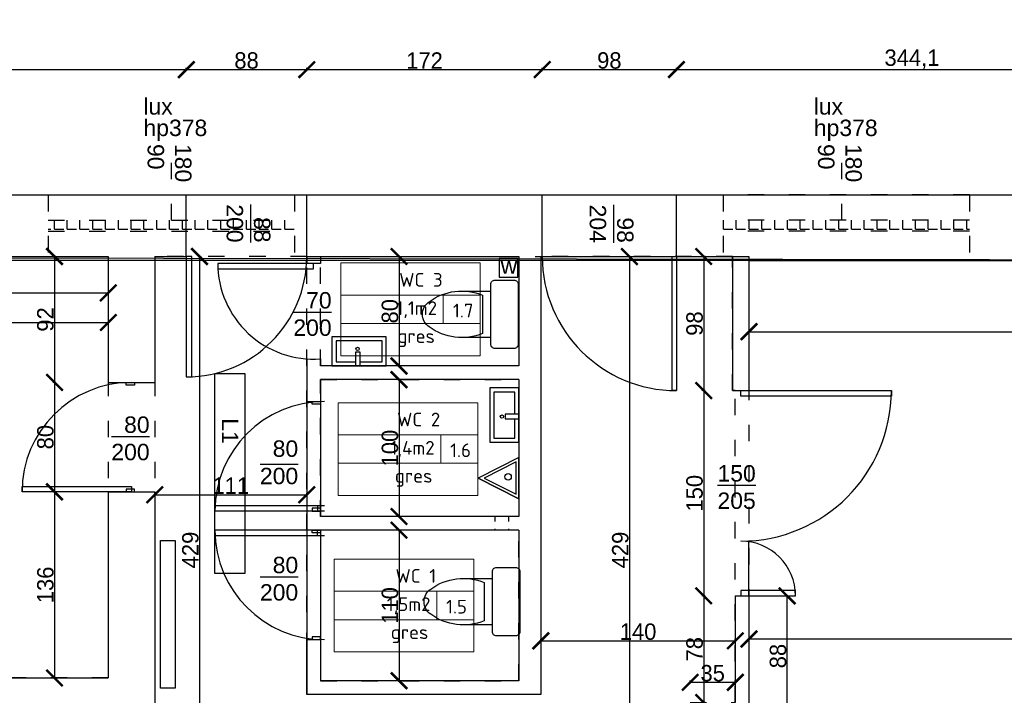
# Model space of a CAD drawing. Header units: inches. Extents: x 2722 to 20832, y 590 to 2922.
# Tile 5 of 25: x 3700 to 4420, y 1357 to 1851. Entities that reach past the tile are written whole.
import ezdxf

# ---------------------------------------------------------------- set-up
doc = ezdxf.new("R2010")
doc.units = ezdxf.units.IN
doc.header["$MEASUREMENT"] = 0
doc.linetypes.add('ACAD_ISO03W100', pattern=[30, 12, -18])
doc.layers.add('Oznaczenia pomieszczeń', color=250, linetype='Continuous', lineweight=9)
doc.styles.add('ISOCPEUR_1', font='isocpeur.ttf', dxfattribs={"height": 10})
doc.dimstyles.new('ISO-25', dxfattribs={"dimtxt": 12, "dimasz": 12, "dimexe": 1.25, "dimexo": 0.625, "dimtad": 1, "dimtoh": 1, "dimdec": 1, "dimtxsty": 'Standard', "dimblk": 'ARCHTICK', "dimcen": 2.5, "dimadec": 0, "dimazin": 0, "dimtfac": 1, "dimtdec": 1, "dimtmove": 0, "dimatfit": 3, "dimldrblk": 'ARCHTICK', "dimfxl": 1, "dimfxlon": 1, "dimarcsym": 0})

# ---------------------------------------------------------------- blocks, each defined once
blk = doc.blocks.new('Closettool')
blk.add_line((-200, 169.7), (-200, -169.7))
at = {"color": 7}
blk.add_line((-260.4, -139.7), (-260.4, 139.7), dxfattribs=at)
blk.add_lwpolyline([(-430.4, -169.7), (-200, -169.7), (-200, -220, 0.414214), (-170, -250), (-30, -250, 0.414214), (0, -220), (0, 220, 0.414214), (-30, 250), (-170, 250, 0.414214), (-200, 220), (-200, 169.7), (-430.4, 169.7)], format="xyb")
for centre, radius, start, end in [((-412.8, -227.4), 397.5, 67.45048, 126.63814), ((-589.6, 0), 109.8, 123.45086, 236.54914), ((-412.8, 227.4), 397.5, 233.36186, 292.54952)]:
    blk.add_arc(centre, radius, start, end, dxfattribs=at)
blk = doc.blocks.new('_ArchTick')
at = {"color": 0, "linetype": 'ByBlock', "const_width": 0.15}
blk.add_lwpolyline([(-0.5, -0.5), (0.5, 0.5)], dxfattribs=at)
blk = doc.blocks.new('*D40')
at = {"color": 0, "lineweight": -2, "transparency": 16777216}
for p, q in [((3287.15, 979.87), (3287.15, 977.62)), ((3287.15, 978.87), (3799.15, 978.87)), ((3799.15, 979.87), (3799.15, 977.62))]:
    blk.add_line(p, q, dxfattribs=at)
at = {"layer": 'Defpoints', "color": 0, "transparency": 16777216}
for p in [(3287.15, 1677.87), (3799.15, 1057.87), (3799.15, 978.87)]:
    blk.add_point(p, dxfattribs=at)
at = {"color": 0, "lineweight": -2, "transparency": 16777216, "xscale": 12, "yscale": 12, "zscale": 12, "rotation": 180}
blk.add_blockref('_ArchTick', (3287.15, 978.87), dxfattribs=at)
at = {"color": 0, "lineweight": -2, "transparency": 16777216, "xscale": 12, "yscale": 12, "zscale": 12}
blk.add_blockref('_ArchTick', (3799.15, 978.87), dxfattribs=at)
at = {"color": 0, "transparency": 16777216, "insert": (3543.15, 985.5), "char_height": 12, "attachment_point": 5}
blk.add_mtext('512', dxfattribs=at)
blk = doc.blocks.new('*D52')
at = {"color": 0, "lineweight": -2, "transparency": 16777216}
for p, q in [((3051.19, 951.31), (3051.19, 949.06)), ((3051.19, 950.31), (4897.15, 950.31)), ((4897.15, 951.31), (4897.15, 949.06))]:
    blk.add_line(p, q, dxfattribs=at)
at = {"layer": 'Defpoints', "color": 0, "transparency": 16777216}
for p in [(3051.19, 1677.87), (4897.15, 1278.24), (4897.15, 950.31)]:
    blk.add_point(p, dxfattribs=at)
at = {"color": 0, "lineweight": -2, "transparency": 16777216, "xscale": 12, "yscale": 12, "zscale": 12, "rotation": 180}
blk.add_blockref('_ArchTick', (3051.19, 950.31), dxfattribs=at)
at = {"color": 0, "lineweight": -2, "transparency": 16777216, "xscale": 12, "yscale": 12, "zscale": 12}
blk.add_blockref('_ArchTick', (4897.15, 950.31), dxfattribs=at)
at = {"color": 0, "transparency": 16777216, "insert": (3974.17, 956.94), "char_height": 12, "attachment_point": 5}
blk.add_mtext('1846', dxfattribs=at)
blk = doc.blocks.new('*D70')
at = {"color": 0, "lineweight": -2, "transparency": 16777216}
for p, q in [((3098.23, 1813.44), (3098.23, 1815.69)), ((3098.23, 1814.44), (3822.15, 1814.44)), ((3822.15, 1813.44), (3822.15, 1815.69))]:
    blk.add_line(p, q, dxfattribs=at)
at = {"layer": 'Defpoints', "color": 0, "transparency": 16777216}
for p in [(3822.15, 1814.44), (3098.23, 1722.87), (3822.15, 1722.87)]:
    blk.add_point(p, dxfattribs=at)
at = {"color": 0, "lineweight": -2, "transparency": 16777216, "xscale": 12, "yscale": 12, "zscale": 12, "rotation": 180}
blk.add_blockref('_ArchTick', (3098.23, 1814.44), dxfattribs=at)
at = {"color": 0, "lineweight": -2, "transparency": 16777216, "xscale": 12, "yscale": 12, "zscale": 12}
blk.add_blockref('_ArchTick', (3822.15, 1814.44), dxfattribs=at)
at = {"color": 0, "transparency": 16777216, "insert": (3460.19, 1822.07), "char_height": 12, "attachment_point": 5}
blk.add_mtext('723,9', dxfattribs=at)
blk = doc.blocks.new('*D71')
at = {"color": 0, "lineweight": -2, "transparency": 16777216}
for p, q in [((3822.15, 1813.44), (3822.15, 1815.69)), ((3822.15, 1814.44), (3910.15, 1814.44)), ((3910.15, 1813.44), (3910.15, 1815.69))]:
    blk.add_line(p, q, dxfattribs=at)
at = {"layer": 'Defpoints', "color": 0, "transparency": 16777216}
for p in [(3910.15, 1814.44), (3822.15, 1722.87), (3910.15, 1722.87)]:
    blk.add_point(p, dxfattribs=at)
at = {"color": 0, "lineweight": -2, "transparency": 16777216, "xscale": 12, "yscale": 12, "zscale": 12, "rotation": 180}
blk.add_blockref('_ArchTick', (3822.15, 1814.44), dxfattribs=at)
at = {"color": 0, "lineweight": -2, "transparency": 16777216, "xscale": 12, "yscale": 12, "zscale": 12}
blk.add_blockref('_ArchTick', (3910.15, 1814.44), dxfattribs=at)
at = {"color": 0, "transparency": 16777216, "insert": (3866.15, 1821.07), "char_height": 12, "attachment_point": 5}
blk.add_mtext('88', dxfattribs=at)
blk = doc.blocks.new('*D72')
at = {"color": 0, "lineweight": -2, "transparency": 16777216}
for p, q in [((3910.15, 1813.44), (3910.15, 1815.69)), ((3910.15, 1814.44), (4082.15, 1814.44)), ((4082.15, 1813.44), (4082.15, 1815.69))]:
    blk.add_line(p, q, dxfattribs=at)
at = {"layer": 'Defpoints', "color": 0, "transparency": 16777216}
for p in [(4082.15, 1814.44), (3910.15, 1722.87), (4082.15, 1722.87)]:
    blk.add_point(p, dxfattribs=at)
at = {"color": 0, "lineweight": -2, "transparency": 16777216, "xscale": 12, "yscale": 12, "zscale": 12, "rotation": 180}
blk.add_blockref('_ArchTick', (3910.15, 1814.44), dxfattribs=at)
at = {"color": 0, "lineweight": -2, "transparency": 16777216, "xscale": 12, "yscale": 12, "zscale": 12}
blk.add_blockref('_ArchTick', (4082.15, 1814.44), dxfattribs=at)
at = {"color": 0, "transparency": 16777216, "insert": (3996.15, 1821.07), "char_height": 12, "attachment_point": 5}
blk.add_mtext('172', dxfattribs=at)
blk = doc.blocks.new('*D73')
at = {"color": 0, "lineweight": -2, "transparency": 16777216}
for p, q in [((4082.15, 1813.44), (4082.15, 1815.69)), ((4082.15, 1814.44), (4180.15, 1814.44)), ((4180.15, 1813.44), (4180.15, 1815.69))]:
    blk.add_line(p, q, dxfattribs=at)
at = {"layer": 'Defpoints', "color": 0, "transparency": 16777216}
for p in [(4180.15, 1814.44), (4082.15, 1722.87), (4180.15, 1722.87)]:
    blk.add_point(p, dxfattribs=at)
at = {"color": 0, "lineweight": -2, "transparency": 16777216, "xscale": 12, "yscale": 12, "zscale": 12, "rotation": 180}
blk.add_blockref('_ArchTick', (4082.15, 1814.44), dxfattribs=at)
at = {"color": 0, "lineweight": -2, "transparency": 16777216, "xscale": 12, "yscale": 12, "zscale": 12}
blk.add_blockref('_ArchTick', (4180.15, 1814.44), dxfattribs=at)
at = {"color": 0, "transparency": 16777216, "insert": (4131.15, 1821.07), "char_height": 12, "attachment_point": 5}
blk.add_mtext('98', dxfattribs=at)
blk = doc.blocks.new('*D74')
at = {"color": 0, "lineweight": -2, "transparency": 16777216}
for p, q in [((4180.15, 1813.44), (4180.15, 1815.69)), ((4180.15, 1814.44), (4524.23, 1814.44)), ((4524.23, 1813.44), (4524.23, 1815.69))]:
    blk.add_line(p, q, dxfattribs=at)
at = {"layer": 'Defpoints', "color": 0, "transparency": 16777216}
for p in [(4524.23, 1814.44), (4180.15, 1722.87), (4524.23, 1722.87)]:
    blk.add_point(p, dxfattribs=at)
at = {"color": 0, "lineweight": -2, "transparency": 16777216, "xscale": 12, "yscale": 12, "zscale": 12, "rotation": 180}
blk.add_blockref('_ArchTick', (4180.15, 1814.44), dxfattribs=at)
at = {"color": 0, "lineweight": -2, "transparency": 16777216, "xscale": 12, "yscale": 12, "zscale": 12}
blk.add_blockref('_ArchTick', (4524.23, 1814.44), dxfattribs=at)
at = {"color": 0, "transparency": 16777216, "insert": (4352.19, 1822.07), "char_height": 12, "attachment_point": 5}
blk.add_mtext('344,1', dxfattribs=at)
blk = doc.blocks.new('*D84')
at = {"color": 0, "lineweight": -2, "transparency": 16777216}
for p, q in [((3456.28, 1369.87), (3454.03, 1369.87)), ((3455.28, 1369.87), (3455.28, 1349.87)), ((3456.28, 1349.87), (3454.03, 1349.87))]:
    blk.add_line(p, q, dxfattribs=at)
at = {"layer": 'Defpoints', "color": 0, "transparency": 16777216}
for p in [(3472.36, 1369.87), (3455.28, 1349.87), (3765.15, 1349.87)]:
    blk.add_point(p, dxfattribs=at)
at = {"color": 0, "lineweight": -2, "transparency": 16777216, "xscale": 12, "yscale": 12, "zscale": 12}
for p, rotation in [((3455.28, 1369.87), 90), ((3455.28, 1349.87), 270)]:
    blk.add_blockref('_ArchTick', p, dxfattribs=dict(at, rotation=rotation))
at = {"color": 0, "transparency": 16777216, "insert": (3448.65, 1359.87), "char_height": 12, "attachment_point": 5, "rotation": 90}
blk.add_mtext('20', dxfattribs=at)
blk = doc.blocks.new('*D87')
at = {"color": 0, "lineweight": -2, "transparency": 16777216}
for p, q in [((3447.15, 1652.25), (3447.15, 1650)), ((3447.15, 1651.25), (3765.15, 1651.25)), ((3765.15, 1652.25), (3765.15, 1650))]:
    blk.add_line(p, q, dxfattribs=at)
at = {"layer": 'Defpoints', "color": 0, "transparency": 16777216}
for p in [(3447.15, 1677.87), (3765.15, 1677.87), (3765.15, 1651.25)]:
    blk.add_point(p, dxfattribs=at)
at = {"color": 0, "lineweight": -2, "transparency": 16777216, "xscale": 12, "yscale": 12, "zscale": 12, "rotation": 180}
blk.add_blockref('_ArchTick', (3447.15, 1651.25), dxfattribs=at)
at = {"color": 0, "lineweight": -2, "transparency": 16777216, "xscale": 12, "yscale": 12, "zscale": 12}
blk.add_blockref('_ArchTick', (3765.15, 1651.25), dxfattribs=at)
at = {"color": 0, "transparency": 16777216, "insert": (3606.15, 1657.87), "char_height": 12, "attachment_point": 5}
blk.add_mtext('318', dxfattribs=at)
blk = doc.blocks.new('*D88')
at = {"color": 0, "lineweight": -2, "transparency": 16777216}
for p, q in [((3350.15, 1630.65), (3350.15, 1628.4)), ((3350.15, 1629.65), (3765.15, 1629.65)), ((3765.15, 1630.65), (3765.15, 1628.4))]:
    blk.add_line(p, q, dxfattribs=at)
at = {"layer": 'Defpoints', "color": 0, "transparency": 16777216}
for p in [(3350.15, 1677.87), (3765.15, 1677.87), (3765.15, 1629.65)]:
    blk.add_point(p, dxfattribs=at)
at = {"color": 0, "lineweight": -2, "transparency": 16777216, "xscale": 12, "yscale": 12, "zscale": 12, "rotation": 180}
blk.add_blockref('_ArchTick', (3350.15, 1629.65), dxfattribs=at)
at = {"color": 0, "lineweight": -2, "transparency": 16777216, "xscale": 12, "yscale": 12, "zscale": 12}
blk.add_blockref('_ArchTick', (3765.15, 1629.65), dxfattribs=at)
at = {"color": 0, "transparency": 16777216, "insert": (3557.65, 1636.28), "char_height": 12, "attachment_point": 5}
blk.add_mtext('415', dxfattribs=at)
blk = doc.blocks.new('*D89')
at = {"color": 0, "lineweight": -2, "transparency": 16777216}
for p, q in [((3726.9, 1677.87), (3724.65, 1677.87)), ((3725.9, 1677.87), (3725.9, 1585.87)), ((3726.9, 1585.87), (3724.65, 1585.87))]:
    blk.add_line(p, q, dxfattribs=at)
at = {"layer": 'Defpoints', "color": 0, "transparency": 16777216}
for p in [(3765.15, 1677.87), (3725.9, 1585.87), (3765.15, 1585.87)]:
    blk.add_point(p, dxfattribs=at)
at = {"color": 0, "lineweight": -2, "transparency": 16777216, "xscale": 12, "yscale": 12, "zscale": 12}
for p, rotation in [((3725.9, 1677.87), 90), ((3725.9, 1585.87), 270)]:
    blk.add_blockref('_ArchTick', p, dxfattribs=dict(at, rotation=rotation))
at = {"color": 0, "transparency": 16777216, "insert": (3719.27, 1631.87), "char_height": 12, "attachment_point": 5, "rotation": 90}
blk.add_mtext('92', dxfattribs=at)
blk = doc.blocks.new('*D90')
at = {"color": 0, "lineweight": -2, "transparency": 16777216}
for p, q in [((3726.9, 1585.87), (3724.65, 1585.87)), ((3725.9, 1585.87), (3725.9, 1505.87)), ((3726.9, 1505.87), (3724.65, 1505.87))]:
    blk.add_line(p, q, dxfattribs=at)
at = {"layer": 'Defpoints', "color": 0, "transparency": 16777216}
for p in [(3765.15, 1585.87), (3725.9, 1505.87), (3765.15, 1505.87)]:
    blk.add_point(p, dxfattribs=at)
at = {"color": 0, "lineweight": -2, "transparency": 16777216, "xscale": 12, "yscale": 12, "zscale": 12}
for p, rotation in [((3725.9, 1585.87), 90), ((3725.9, 1505.87), 270)]:
    blk.add_blockref('_ArchTick', p, dxfattribs=dict(at, rotation=rotation))
at = {"color": 0, "transparency": 16777216, "insert": (3719.27, 1545.87), "char_height": 12, "attachment_point": 5, "rotation": 90}
blk.add_mtext('80', dxfattribs=at)
blk = doc.blocks.new('*D91')
at = {"color": 0, "lineweight": -2, "transparency": 16777216}
for p, q in [((3726.9, 1505.87), (3724.65, 1505.87)), ((3725.9, 1505.87), (3725.9, 1369.87)), ((3726.9, 1369.87), (3724.65, 1369.87))]:
    blk.add_line(p, q, dxfattribs=at)
at = {"layer": 'Defpoints', "color": 0, "transparency": 16777216}
for p in [(3765.15, 1505.87), (3725.9, 1369.87), (3765.15, 1369.87)]:
    blk.add_point(p, dxfattribs=at)
at = {"color": 0, "lineweight": -2, "transparency": 16777216, "xscale": 12, "yscale": 12, "zscale": 12}
for p, rotation in [((3725.9, 1505.87), 90), ((3725.9, 1369.87), 270)]:
    blk.add_blockref('_ArchTick', p, dxfattribs=dict(at, rotation=rotation))
at = {"color": 0, "transparency": 16777216, "insert": (3719.27, 1437.87), "char_height": 12, "attachment_point": 5, "rotation": 90}
blk.add_mtext('136', dxfattribs=at)
blk = doc.blocks.new('*D96')
at = {"color": 0, "lineweight": -2, "transparency": 16777216}
for p, q in [((3799.15, 1502.77), (3799.15, 1505.02)), ((3799.15, 1503.77), (3910.15, 1503.77)), ((3910.15, 1502.77), (3910.15, 1505.02))]:
    blk.add_line(p, q, dxfattribs=at)
at = {"layer": 'Defpoints', "color": 0, "transparency": 16777216}
for p in [(3910.15, 1503.77), (3799.15, 1480.43), (3910.15, 1480.46)]:
    blk.add_point(p, dxfattribs=at)
at = {"color": 0, "lineweight": -2, "transparency": 16777216, "xscale": 12, "yscale": 12, "zscale": 12, "rotation": 180}
blk.add_blockref('_ArchTick', (3799.15, 1503.77), dxfattribs=at)
at = {"color": 0, "lineweight": -2, "transparency": 16777216, "xscale": 12, "yscale": 12, "zscale": 12}
blk.add_blockref('_ArchTick', (3910.15, 1503.77), dxfattribs=at)
at = {"color": 0, "transparency": 16777216, "insert": (3854.65, 1510.39), "char_height": 12, "attachment_point": 5}
blk.add_mtext('111', dxfattribs=at)
blk = doc.blocks.new('*D97')
at = {"color": 0, "lineweight": -2, "transparency": 16777216}
for p, q in [((3830.81, 1677.87), (3833.06, 1677.87)), ((3831.81, 1677.87), (3831.81, 1248.87)), ((3830.81, 1248.87), (3833.06, 1248.87))]:
    blk.add_line(p, q, dxfattribs=at)
at = {"layer": 'Defpoints', "color": 0, "transparency": 16777216}
for p in [(3810.65, 1677.87), (3826.7, 1248.87), (3831.81, 1248.87)]:
    blk.add_point(p, dxfattribs=at)
at = {"color": 0, "lineweight": -2, "transparency": 16777216, "xscale": 12, "yscale": 12, "zscale": 12}
for p, rotation in [((3831.81, 1677.87), 90), ((3831.81, 1248.87), 270)]:
    blk.add_blockref('_ArchTick', p, dxfattribs=dict(at, rotation=rotation))
at = {"color": 0, "transparency": 16777216, "insert": (3825.19, 1463.37), "char_height": 12, "attachment_point": 5, "rotation": 90}
blk.add_mtext('429', dxfattribs=at)
blk = doc.blocks.new('*D99')
at = {"color": 0, "lineweight": -2, "transparency": 16777216}
for p, q in [((3910.15, 1321.59), (3910.15, 1319.34)), ((3910.15, 1320.59), (4081.15, 1320.59)), ((4081.15, 1321.59), (4081.15, 1319.34))]:
    blk.add_line(p, q, dxfattribs=at)
at = {"layer": 'Defpoints', "color": 0, "transparency": 16777216}
for p in [(3910.15, 1357.87), (4081.15, 1357.87), (4081.15, 1320.59)]:
    blk.add_point(p, dxfattribs=at)
at = {"color": 0, "lineweight": -2, "transparency": 16777216, "xscale": 12, "yscale": 12, "zscale": 12, "rotation": 180}
blk.add_blockref('_ArchTick', (3910.15, 1320.59), dxfattribs=at)
at = {"color": 0, "lineweight": -2, "transparency": 16777216, "xscale": 12, "yscale": 12, "zscale": 12}
blk.add_blockref('_ArchTick', (4081.15, 1320.59), dxfattribs=at)
at = {"color": 0, "transparency": 16777216, "insert": (3995.65, 1327.21), "char_height": 12, "attachment_point": 5}
blk.add_mtext('171', dxfattribs=at)
blk = doc.blocks.new('*D100')
at = {"color": 0, "lineweight": -2, "transparency": 16777216}
for p, q in [((3976.55, 1677.87), (3978.8, 1677.87)), ((3977.55, 1677.87), (3977.55, 1597.87)), ((3976.55, 1597.87), (3978.8, 1597.87))]:
    blk.add_line(p, q, dxfattribs=at)
at = {"layer": 'Defpoints', "color": 0, "transparency": 16777216}
for p in [(3969.32, 1677.87), (3968.18, 1597.87), (3977.55, 1597.87)]:
    blk.add_point(p, dxfattribs=at)
at = {"color": 0, "lineweight": -2, "transparency": 16777216, "xscale": 12, "yscale": 12, "zscale": 12}
for p, rotation in [((3977.55, 1677.87), 90), ((3977.55, 1597.87), 270)]:
    blk.add_blockref('_ArchTick', p, dxfattribs=dict(at, rotation=rotation))
at = {"color": 0, "transparency": 16777216, "insert": (3970.93, 1637.87), "char_height": 12, "attachment_point": 5, "rotation": 90}
blk.add_mtext('80', dxfattribs=at)
blk = doc.blocks.new('*D101')
at = {"color": 0, "lineweight": -2, "transparency": 16777216}
for p, q in [((3977.55, 1587.87), (3978.8, 1587.87)), ((3977.55, 1587.87), (3977.55, 1487.87)), ((3977.55, 1487.87), (3978.8, 1487.87))]:
    blk.add_line(p, q, dxfattribs=at)
at = {"layer": 'Defpoints', "color": 0, "transparency": 16777216}
for p in [(3977.55, 1587.87), (3977.55, 1487.87), (3977.55, 1487.87)]:
    blk.add_point(p, dxfattribs=at)
at = {"color": 0, "lineweight": -2, "transparency": 16777216, "xscale": 12, "yscale": 12, "zscale": 12}
for p, rotation in [((3977.55, 1587.87), 90), ((3977.55, 1487.87), 270)]:
    blk.add_blockref('_ArchTick', p, dxfattribs=dict(at, rotation=rotation))
at = {"color": 0, "transparency": 16777216, "insert": (3970.93, 1537.87), "char_height": 12, "attachment_point": 5, "rotation": 90}
blk.add_mtext('100', dxfattribs=at)
blk = doc.blocks.new('*D102')
at = {"color": 0, "lineweight": -2, "transparency": 16777216}
for p, q in [((3977.55, 1477.87), (3978.8, 1477.87)), ((3977.55, 1477.87), (3977.55, 1367.87)), ((3977.55, 1367.87), (3978.8, 1367.87))]:
    blk.add_line(p, q, dxfattribs=at)
at = {"layer": 'Defpoints', "color": 0, "transparency": 16777216}
for p in [(3977.55, 1477.87), (3977.55, 1367.87), (3977.55, 1367.87)]:
    blk.add_point(p, dxfattribs=at)
at = {"color": 0, "lineweight": -2, "transparency": 16777216, "xscale": 12, "yscale": 12, "zscale": 12}
for p, rotation in [((3977.55, 1477.87), 90), ((3977.55, 1367.87), 270)]:
    blk.add_blockref('_ArchTick', p, dxfattribs=dict(at, rotation=rotation))
at = {"color": 0, "transparency": 16777216, "insert": (3970.93, 1422.87), "char_height": 12, "attachment_point": 5, "rotation": 90}
blk.add_mtext('110', dxfattribs=at)
blk = doc.blocks.new('*D103')
at = {"color": 0, "lineweight": -2, "transparency": 16777216}
for p, q in [((4081.15, 1397.02), (4081.15, 1398.27)), ((4081.15, 1397.02), (4223.15, 1397.02)), ((4223.15, 1397.02), (4223.15, 1398.27))]:
    blk.add_line(p, q, dxfattribs=at)
at = {"layer": 'Defpoints', "color": 0, "transparency": 16777216}
for p in [(4081.15, 1397.02), (4223.15, 1397.02), (4223.15, 1397.02)]:
    blk.add_point(p, dxfattribs=at)
at = {"color": 0, "lineweight": -2, "transparency": 16777216, "xscale": 12, "yscale": 12, "zscale": 12, "rotation": 180}
blk.add_blockref('_ArchTick', (4081.15, 1397.02), dxfattribs=at)
at = {"color": 0, "lineweight": -2, "transparency": 16777216, "xscale": 12, "yscale": 12, "zscale": 12}
blk.add_blockref('_ArchTick', (4223.15, 1397.02), dxfattribs=at)
at = {"color": 0, "transparency": 16777216, "insert": (4152.15, 1403.64), "char_height": 12, "attachment_point": 5}
blk.add_mtext('140', dxfattribs=at)
blk = doc.blocks.new('*D104')
at = {"color": 0, "lineweight": -2, "transparency": 16777216}
for p, q in [((4201.07, 1677.87), (4198.82, 1677.87)), ((4200.07, 1677.87), (4200.07, 1579.87)), ((4201.07, 1579.87), (4198.82, 1579.87))]:
    blk.add_line(p, q, dxfattribs=at)
at = {"layer": 'Defpoints', "color": 0, "transparency": 16777216}
for p in [(4223.15, 1677.87), (4200.07, 1579.87), (4225.52, 1579.87)]:
    blk.add_point(p, dxfattribs=at)
at = {"color": 0, "lineweight": -2, "transparency": 16777216, "xscale": 12, "yscale": 12, "zscale": 12}
for p, rotation in [((4200.07, 1677.87), 90), ((4200.07, 1579.87), 270)]:
    blk.add_blockref('_ArchTick', p, dxfattribs=dict(at, rotation=rotation))
at = {"color": 0, "transparency": 16777216, "insert": (4193.44, 1628.87), "char_height": 12, "attachment_point": 5, "rotation": 90}
blk.add_mtext('98', dxfattribs=at)
blk = doc.blocks.new('*D105')
at = {"color": 0, "lineweight": -2, "transparency": 16777216}
for p, q in [((4201.07, 1579.87), (4198.82, 1579.87)), ((4200.07, 1579.87), (4200.07, 1429.87)), ((4201.07, 1429.87), (4198.82, 1429.87))]:
    blk.add_line(p, q, dxfattribs=at)
at = {"layer": 'Defpoints', "color": 0, "transparency": 16777216}
for p in [(4225.52, 1579.87), (4200.07, 1429.87), (4223.15, 1429.87)]:
    blk.add_point(p, dxfattribs=at)
at = {"color": 0, "lineweight": -2, "transparency": 16777216, "xscale": 12, "yscale": 12, "zscale": 12}
for p, rotation in [((4200.07, 1579.87), 90), ((4200.07, 1429.87), 270)]:
    blk.add_blockref('_ArchTick', p, dxfattribs=dict(at, rotation=rotation))
at = {"color": 0, "transparency": 16777216, "insert": (4193.44, 1504.87), "char_height": 12, "attachment_point": 5, "rotation": 90}
blk.add_mtext('150', dxfattribs=at)
blk = doc.blocks.new('*D106')
at = {"color": 0, "lineweight": -2, "transparency": 16777216}
for p, q in [((4201.07, 1429.87), (4198.82, 1429.87)), ((4200.07, 1429.87), (4200.07, 1351.87)), ((4201.07, 1351.87), (4198.82, 1351.87))]:
    blk.add_line(p, q, dxfattribs=at)
at = {"layer": 'Defpoints', "color": 0, "transparency": 16777216}
for p in [(4223.15, 1429.87), (4200.07, 1351.87), (4223.15, 1351.87)]:
    blk.add_point(p, dxfattribs=at)
at = {"color": 0, "lineweight": -2, "transparency": 16777216, "xscale": 12, "yscale": 12, "zscale": 12}
for p, rotation in [((4200.07, 1429.87), 90), ((4200.07, 1351.87), 270)]:
    blk.add_blockref('_ArchTick', p, dxfattribs=dict(at, rotation=rotation))
at = {"color": 0, "transparency": 16777216, "insert": (4193.44, 1390.87), "char_height": 12, "attachment_point": 5, "rotation": 90}
blk.add_mtext('78', dxfattribs=at)
blk = doc.blocks.new('*D107')
at = {"color": 0, "lineweight": -2, "transparency": 16777216}
for p, q in [((4190.15, 1365.67), (4190.15, 1367.92)), ((4223.15, 1366.67), (4190.15, 1366.67)), ((4223.15, 1365.67), (4223.15, 1367.92))]:
    blk.add_line(p, q, dxfattribs=at)
at = {"layer": 'Defpoints', "color": 0, "transparency": 16777216}
for p in [(4190.15, 1366.67), (4190.15, 1351.87), (4223.15, 1351.87)]:
    blk.add_point(p, dxfattribs=at)
at = {"color": 0, "lineweight": -2, "transparency": 16777216, "xscale": 12, "yscale": 12, "zscale": 12, "rotation": 180}
blk.add_blockref('_ArchTick', (4190.15, 1366.67), dxfattribs=at)
at = {"color": 0, "lineweight": -2, "transparency": 16777216, "xscale": 12, "yscale": 12, "zscale": 12}
blk.add_blockref('_ArchTick', (4223.15, 1366.67), dxfattribs=at)
at = {"color": 0, "transparency": 16777216, "insert": (4206.65, 1373.29), "char_height": 12, "attachment_point": 5}
blk.add_mtext('35', dxfattribs=at)
blk = doc.blocks.new('*D108')
at = {"color": 0, "lineweight": -2, "transparency": 16777216}
for p, q in [((4233.15, 1399.36), (4233.15, 1397.11)), ((4233.15, 1398.36), (4861.15, 1398.36)), ((4861.15, 1399.36), (4861.15, 1397.11))]:
    blk.add_line(p, q, dxfattribs=at)
at = {"layer": 'Defpoints', "color": 0, "transparency": 16777216}
for p in [(4861.15, 1636.38), (4233.15, 1628.87), (4861.15, 1398.36)]:
    blk.add_point(p, dxfattribs=at)
at = {"color": 0, "lineweight": -2, "transparency": 16777216, "xscale": 12, "yscale": 12, "zscale": 12, "rotation": 180}
blk.add_blockref('_ArchTick', (4233.15, 1398.36), dxfattribs=at)
at = {"color": 0, "lineweight": -2, "transparency": 16777216, "xscale": 12, "yscale": 12, "zscale": 12}
blk.add_blockref('_ArchTick', (4861.15, 1398.36), dxfattribs=at)
at = {"color": 0, "transparency": 16777216, "insert": (4547.15, 1404.99), "char_height": 12, "attachment_point": 5}
blk.add_mtext('628', dxfattribs=at)
blk = doc.blocks.new('*D110')
at = {"color": 0, "lineweight": -2, "transparency": 16777216}
for p, q in [((4260.01, 1429.87), (4262.26, 1429.87)), ((4261.01, 1341.87), (4261.01, 1429.87)), ((4260.01, 1341.87), (4262.26, 1341.87))]:
    blk.add_line(p, q, dxfattribs=at)
at = {"layer": 'Defpoints', "color": 0, "transparency": 16777216}
for p in [(4233.15, 1429.87), (4261.01, 1429.87), (4233.15, 1341.87)]:
    blk.add_point(p, dxfattribs=at)
at = {"color": 0, "lineweight": -2, "transparency": 16777216, "xscale": 12, "yscale": 12, "zscale": 12}
for p, rotation in [((4261.01, 1429.87), 90), ((4261.01, 1341.87), 270)]:
    blk.add_blockref('_ArchTick', p, dxfattribs=dict(at, rotation=rotation))
at = {"color": 0, "transparency": 16777216, "insert": (4254.38, 1385.87), "char_height": 12, "attachment_point": 5, "rotation": 90}
blk.add_mtext('88', dxfattribs=at)
blk = doc.blocks.new('*D111')
at = {"color": 0, "lineweight": -2, "transparency": 16777216}
for p, q in [((4233.15, 1623.92), (4233.15, 1621.67)), ((4233.15, 1622.92), (4861.15, 1622.92)), ((4861.15, 1623.92), (4861.15, 1621.67))]:
    blk.add_line(p, q, dxfattribs=at)
at = {"layer": 'Defpoints', "color": 0, "transparency": 16777216}
for p in [(4233.15, 1628.87), (4861.15, 1628.87), (4861.15, 1622.92)]:
    blk.add_point(p, dxfattribs=at)
at = {"color": 0, "lineweight": -2, "transparency": 16777216, "xscale": 12, "yscale": 12, "zscale": 12, "rotation": 180}
blk.add_blockref('_ArchTick', (4233.15, 1622.92), dxfattribs=at)
at = {"color": 0, "lineweight": -2, "transparency": 16777216, "xscale": 12, "yscale": 12, "zscale": 12}
blk.add_blockref('_ArchTick', (4861.15, 1622.92), dxfattribs=at)
at = {"color": 0, "transparency": 16777216, "insert": (4547.15, 1629.55), "char_height": 12, "attachment_point": 5}
blk.add_mtext('628', dxfattribs=at)
blk = doc.blocks.new('*D158')
at = {"color": 0, "lineweight": -2, "transparency": 16777216}
for p, q in [((4144.81, 1677.87), (4147.06, 1677.87)), ((4145.81, 1677.87), (4145.81, 1248.87)), ((4144.81, 1248.87), (4147.06, 1248.87))]:
    blk.add_line(p, q, dxfattribs=at)
at = {"layer": 'Defpoints', "color": 0, "transparency": 16777216}
for p in [(4117.24, 1677.87), (4117.24, 1248.87), (4145.81, 1248.87)]:
    blk.add_point(p, dxfattribs=at)
at = {"color": 0, "lineweight": -2, "transparency": 16777216, "xscale": 12, "yscale": 12, "zscale": 12}
for p, rotation in [((4145.81, 1677.87), 90), ((4145.81, 1248.87), 270)]:
    blk.add_blockref('_ArchTick', p, dxfattribs=dict(at, rotation=rotation))
at = {"color": 0, "transparency": 16777216, "insert": (4139.19, 1463.37), "char_height": 12, "attachment_point": 5, "rotation": 90}
blk.add_mtext('429', dxfattribs=at)

msp = doc.modelspace()

# ---------------------------------------------------------------- hatches: boundary and pattern name
at = {"linetype": 'ACAD_ISO03W100'}
h = msp.add_hatch(dxfattribs=at)
h.set_pattern_fill('ANGLE', color=256, scale=34)
h.set_pattern_definition([(0, (284.971, 136.406), (0, 9.35), [6.8, -2.55]), (90, (284.971, 136.406), (-9.35, 6e-16), [6.8, -2.55])])
h.paths.add_polyline_path([(3901.23, 1696.37), (3901.23, 1704.37), (3721.23, 1704.37), (3721.23, 1696.37)])
h = msp.add_hatch(dxfattribs=at)
h.set_pattern_fill('ANGLE', color=256, scale=34)
h.set_pattern_definition([(0, (-208.029, 136.406), (0, 9.35), [6.8, -2.55]), (90, (-208.029, 136.406), (-9.35, 6e-16), [6.8, -2.55])])
h.paths.add_polyline_path([(4214.23, 1696.37), (4214.23, 1704.37), (4394.23, 1704.37), (4394.23, 1696.37)])

# ---------------------------------------------------------------- linework, layer by layer
for p, q in [((3811.23, 1704.37), (3811.23, 1760.1)), ((4300.89, 1704.37), (4300.89, 1760.1)), ((3721.23, 1722.87), (3721.23, 1677.87)), ((3721.23, 1722.87), (3901.23, 1722.87)), ((3721.23, 1722.87), (3721.23, 1677.87)), ((3901.23, 1722.87), (3901.23, 1677.87)), ((4394.23, 1722.87), (4214.23, 1722.87)), ((4214.23, 1722.87), (4214.23, 1677.87)), ((4394.23, 1722.87), (4394.23, 1677.87)), ((3721.23, 1704.37), (3901.23, 1704.37)), ((4394.23, 1704.37), (4214.23, 1704.37)), ((3721.23, 1696.37), (3901.23, 1696.37)), ((4394.23, 1696.37), (4214.23, 1696.37))]:
    msp.add_line(p, q, dxfattribs=at)
for p, q in [((3408.23, 1722.87), (4214.23, 1722.87)), ((3822.15, 1677.87), (3822.15, 1722.87)), ((3910.15, 1677.87), (3910.15, 1722.87)), ((4082.15, 1677.87), (4082.15, 1722.87)), ((4180.15, 1677.87), (4180.15, 1722.87)), ((3868.94, 1715.94), (3868.94, 1688.08)), ((4134.11, 1715.68), (4134.11, 1687.82)), ((3765.15, 1677.87), (3765.15, 1585.87)), ((3765.15, 1677.87), (3765.15, 1585.87)), ((3799.15, 1677.87), (3799.15, 1585.87)), ((3799.15, 1677.87), (3822.15, 1677.87)), ((3822.15, 1677.87), (3822.15, 1589.87)), ((3826.15, 1677.87), (3822.15, 1677.87)), ((3826.15, 1589.87), (3826.15, 1677.87)), ((3910.15, 1677.87), (3910.15, 1672.87)), ((3920.15, 1677.87), (3920.15, 1672.87)), ((3920.15, 1677.87), (3920.15, 1672.87)), ((4065.15, 1677.87), (4065.15, 1597.87)), ((4065.15, 1677.87), (4065.15, 1597.87)), ((4081.15, 1677.87), (4081.15, 1357.87)), ((4081.15, 1677.87), (4082.15, 1677.87)), ((4177.15, 1579.87), (4177.15, 1677.87)), ((4180.15, 1677.87), (4180.15, 1579.87)), ((4221.15, 1677.87), (4221.15, 1579.87)), ((4233.15, 1677.87), (4233.15, 1579.87)), ((4233.15, 1677.87), (4233.15, 1675.87)), ((3915.15, 1672.87), (3845.15, 1672.87)), ((3845.15, 1672.87), (3845.15, 1668.87)), ((3845.15, 1668.87), (3915.15, 1668.87)), ((3920.15, 1672.87), (3910.15, 1672.87)), ((3915.15, 1668.87), (3915.15, 1672.87)), ((4233.15, 1674.87), (4863.15, 1674.87)), ((3900.44, 1637.21), (3928.31, 1637.21)), ((3910.15, 1603.05), (3910.15, 1357.87)), ((3920.15, 1603.05), (3920.15, 1597.87)), ((4065.15, 1597.87), (3920.15, 1597.87)), ((3822.15, 1589.87), (3826.15, 1589.87)), ((3765.15, 1585.87), (3799.15, 1585.87)), ((4065.15, 1587.87), (3920.15, 1587.87)), ((3920.15, 1587.87), (3920.15, 1487.87)), ((4065.15, 1587.87), (4065.15, 1487.87)), ((4180.15, 1579.87), (4177.15, 1579.87)), ((4221.15, 1579.87), (4233.15, 1579.87)), ((4227.15, 1579.87), (4337.15, 1579.87)), ((4227.15, 1575.87), (4227.15, 1579.87)), ((4337.15, 1575.87), (4227.15, 1575.87)), ((4337.15, 1579.87), (4337.15, 1575.87)), ((3910.15, 1571.87), (3920.15, 1571.87)), ((3767.5, 1546.31), (3795.36, 1546.31)), ((3876.03, 1526), (3903.89, 1526)), ((4065.15, 1531.04), (4035.33, 1515.97)), ((4065.15, 1500.9), (4035.33, 1515.97)), ((4210.24, 1510.72), (4238.1, 1510.72)), ((3702.15, 1505.87), (3702.15, 1509.87)), ((3702.15, 1509.87), (3782.15, 1509.87)), ((3782.15, 1505.87), (3702.15, 1505.87)), ((3765.15, 1505.87), (3799.15, 1505.87)), ((3765.15, 1505.87), (3765.15, 1369.87)), ((3782.15, 1509.87), (3782.15, 1505.87)), ((3799.15, 1505.87), (3799.15, 1328.87)), ((3843.09, 1491.87), (3843.09, 1495.87)), ((3843.09, 1495.87), (3923.09, 1495.87)), ((3923.09, 1491.87), (3843.09, 1491.87)), ((3920.15, 1491.87), (3910.15, 1491.87)), ((3918.09, 1495.87), (3918.09, 1491.87)), ((3920.15, 1487.87), (3920.15, 1491.87)), ((4065.15, 1487.87), (3920.15, 1487.87)), ((3923.09, 1477.87), (3843.09, 1477.87)), ((3843.09, 1477.87), (3843.09, 1473.87)), ((3918.09, 1473.87), (3918.09, 1477.87)), ((4065.15, 1477.87), (3920.15, 1477.87)), ((3920.15, 1477.87), (3920.15, 1367.87)), ((4065.15, 1477.87), (4065.15, 1367.87)), ((3843.09, 1473.87), (3923.09, 1473.87)), ((4233.15, 1429.87), (4233.15, 1469.87)), ((3876.03, 1443.75), (3903.89, 1443.75)), ((4267.15, 1433.87), (4227.15, 1433.87)), ((4227.15, 1433.87), (4227.15, 1429.87)), ((4267.15, 1429.87), (4267.15, 1433.87)), ((4223.15, 1429.87), (4233.15, 1429.87)), ((4223.15, 1429.87), (4223.15, 1351.87)), ((4227.15, 1429.87), (4267.15, 1429.87)), ((4233.15, 1429.87), (4233.15, 1341.87)), ((3910.15, 1357.87), (3910.15, 1402.87)), ((3910.15, 1397.87), (3920.15, 1397.87)), ((3350.15, 1369.87), (3765.15, 1369.87)), ((4065.15, 1367.87), (3920.15, 1367.87)), ((4081.15, 1357.87), (3910.15, 1357.87))]:
    msp.add_line(p, q)
at = {"lineweight": 0}
for p, q in [((4036.89, 1649.59), (3934.96, 1649.59)), ((4009.81, 1649.59), (4009.81, 1628.84)), ((4036.89, 1628.84), (3934.96, 1628.84)), ((4035.11, 1547.5), (3933.17, 1547.5)), ((4008.02, 1547.5), (4008.02, 1526.75)), ((4035.11, 1526.75), (3933.17, 1526.75)), ((4032.14, 1433.21), (3930.2, 1433.21)), ((4005.05, 1433.21), (4005.05, 1412.46)), ((4032.14, 1412.46), (3930.2, 1412.46))]:
    msp.add_line(p, q, dxfattribs=at)
at = {"linetype": 'ACAD_ISO03W100', "ltscale": 0.3}
for p, q in [((4047.39, 1487.87), (4047.39, 1477.87)), ((4057.39, 1487.87), (4057.39, 1477.87))]:
    msp.add_line(p, q, dxfattribs=at)
for points in [[(3051.28, 2463.04), (3051.15, 1677.87), (4861.15, 1674.87), (4907.15, 1674.87), (4907.15, 2229.87), (4560.23, 2229.91), (4560.23, 2462.87), (3051.28, 2463.12)], [(3910.15, 1722.87), (4524.23, 1722.87), (4524.23, 2426.87), (3098.23, 2426.87), (3098.23, 1722.87), (3822.15, 1722.87)], [(3350.15, 1677.87), (3765.15, 1677.87)], [(3799.15, 1677.87), (3822.15, 1677.87)], [(3910.15, 1677.87), (4065.15, 1677.87)], [(4076.98, 1677.87), (4233.15, 1677.87)], [(3949.09, 1600.87), (3965.18, 1600.87), (3965.18, 1616.21), (3931.51, 1616.21), (3931.51, 1600.87), (3945.74, 1600.87)], [(4062.15, 1562.71), (4062.15, 1578.8), (4046.81, 1578.8), (4046.81, 1545.13), (4062.15, 1545.13), (4062.15, 1559.36)], [(4065.15, 1531.04), (4035.33, 1515.97), (4065.15, 1500.9), (4065.15, 1531.04)]]:
    msp.add_lwpolyline(points)
at = {"linetype": 'ACAD_ISO03W100'}
for points in [[(3350.15, 1677.87), (3765.15, 1677.87), (3765.15, 1369.87), (3350.15, 1369.87)], [(3920.15, 1677.87), (4065.15, 1677.87), (4065.15, 1597.87), (3920.15, 1597.87)], [(3920.15, 1587.87), (4065.15, 1587.87), (4065.15, 1487.87), (3920.15, 1487.87)], [(4065.15, 1477.87), (3920.15, 1477.87), (3920.15, 1367.87), (4065.15, 1367.87)]]:
    msp.add_lwpolyline(points, close=True, dxfattribs=at)
for points in [[(3910.15, 1677.87), (3799.15, 1677.87), (3799.15, 1248.87), (4190.15, 1248.87), (4190.15, 1351.87), (4223.15, 1351.87), (4223.15, 1579.87), (4221.15, 1579.87), (4221.15, 1677.87), (4081.15, 1677.87)], [(4081.15, 1357.87), (3910.15, 1357.87), (3910.15, 1677.87)], [(4233.15, 1674.87), (4233.15, 1341.87), (4202.15, 1341.87), (4202.15, 1252.87), (4861.15, 1252.87), (4861.15, 1674.87), (4233.15, 1674.87)]]:
    msp.add_lwpolyline(points, dxfattribs=at)
for points in [[(4050.72, 1662.81), (4064.22, 1662.81), (4064.22, 1676.51), (4050.72, 1676.51)], [(4907.15, 1674.87), (3287.15, 1674.87), (3287.15, 1057.87), (4907.15, 1057.87)], [(3928.51, 1597.87), (3968.18, 1597.87), (3968.18, 1619.21), (3928.51, 1619.21)], [(3945.74, 1597.87), (3949.09, 1597.87), (3949.09, 1607.85), (3945.74, 1607.85)], [(3864.86, 1592.46), (3864.86, 1446.26), (3843.07, 1446.26), (3843.07, 1592.46)], [(3778.19, 1585.87), (3784.21, 1585.87), (3784.21, 1583.89), (3778.19, 1583.89)], [(4065.15, 1542.13), (4065.15, 1581.8), (4043.81, 1581.8), (4043.81, 1542.13)], [(3914.13, 1571.87), (3920.15, 1571.87), (3920.15, 1569.89), (3914.13, 1569.89)], [(4065.15, 1559.36), (4065.15, 1562.71), (4055.17, 1562.71), (4055.17, 1559.36)], [(4063.15, 1527.79), (4039.76, 1515.97), (4063.15, 1504.15)], [(3778.19, 1505.87), (3784.21, 1505.87), (3784.21, 1507.86), (3778.19, 1507.86)], [(3914.13, 1491.87), (3920.15, 1491.87), (3920.15, 1493.86), (3914.13, 1493.86)], [(3914.13, 1477.87), (3920.15, 1477.87), (3920.15, 1475.89), (3914.13, 1475.89)], [(3803.23, 1470.42), (3814.05, 1470.42), (3814.05, 1362.32), (3803.23, 1362.32)], [(3914.13, 1397.87), (3920.15, 1397.87), (3920.15, 1399.86), (3914.13, 1399.86)]]:
    msp.add_lwpolyline(points, close=True)
at = {"lineweight": 0}
for points in [[(4036.89, 1605.29), (3934.96, 1605.29), (3934.96, 1673.14), (4036.89, 1673.14)], [(4035.11, 1503.2), (3933.17, 1503.2), (3933.17, 1571.05), (4035.11, 1571.05)], [(4032.14, 1388.91), (3930.2, 1388.91), (3930.2, 1456.76), (4032.14, 1456.76)]]:
    msp.add_lwpolyline(points, close=True, dxfattribs=at)
for centre, radius in [((3947.25, 1610.38), 1.22), ((4052.64, 1560.87), 1.22), ((4057.23, 1516.86), 2.33)]:
    msp.add_circle(centre, radius)
for centre, radius, start, end in [((3822.15, 1677.87), 88, 270, 0), ((4180.15, 1677.87), 98, 180, 270), ((3915.15, 1672.87), 70, 180, 274.09604), ((3782.15, 1505.87), 80, 90, 180), ((4227.15, 1579.87), 110, 270, 0), ((3923.09, 1491.87), 80, 90, 180), ((3923.09, 1477.87), 80, 180, 270), ((4227.15, 1429.87), 40, 0, 90)]:
    msp.add_arc(centre, radius, start, end)

# ---------------------------------------------------------------- block references
at = {"color": 0, "transparency": 33554687, "xscale": -0.1, "yscale": 0.1, "zscale": 0.1, "rotation": 180}
for p in [(4064.57, 1635.64), (4065.74, 1425.63)]:
    msp.add_blockref('Closettool', p, dxfattribs=at)

# ---------------------------------------------------------------- texts
at = {"char_height": 12}
for s, insert, attachment_point in [('{\\f@Arial Unicode MS|b0|i0|c238|p34;lux}', (3790.77, 1793.57), 1), ('{\\f@Arial Unicode MS|b0|i0|c238|p34;lux}', (4280.43, 1793.57), 1), ('{\\f@Arial Unicode MS|b0|i0|c238|p34;hp378}', (3790.87, 1777.89), 1), ('{\\f@Arial Unicode MS|b0|i0|c238|p34;hp378}', (4280.53, 1777.89), 1), ('{\\f@Arial Unicode MS|b0|i0|c238|p34;w}', (4051.75, 1677.3), 1), ('{\\f@Arial Unicode MS|b0|i0|c238|p34;70^I200}', (3928.31, 1651.89), 3), ('{\\f@Arial Unicode MS|b0|i0|c238|p34;80^I200}', (3795.36, 1560.99), 3), ('{\\f@Arial Unicode MS|b0|i0|c238|p34;80^I200}', (3903.89, 1511.32), 9), ('{\\f@Arial Unicode MS|b0|i0|c238|p34;150^I205}', (4238.1, 1525.4), 3), ('{\\f@Arial Unicode MS|b0|i0|c238|p34;80^I200}', (3903.89, 1458.43), 3)]:
    msp.add_mtext_dynamic_manual_height_columns(s, width=21.2266, gutter_width=1, heights=[0], dxfattribs=dict(at, insert=insert, attachment_point=attachment_point))
at = {"char_height": 12, "rotation": 270}
for s, insert, attachment_point in [('{\\f@Arial Unicode MS|b0|i0|c238|p34;180\\P90}', (3825.91, 1760.1), 1), ('{\\f@Arial Unicode MS|b0|i0|c238|p34;180\\P90}', (4315.57, 1760.1), 1), ('{\\f@Arial Unicode MS|b0|i0|c238|p34;88^I200}', (3883.62, 1688.08), 3), ('{\\f@Arial Unicode MS|b0|i0|c238|p34;98\\P204}', (4148.79, 1687.82), 3), ('{\\f@Arial Unicode MS|b0|i0|c238|p34;L1}', (3860.12, 1559.67), 1)]:
    msp.add_mtext_dynamic_manual_height_columns(s, width=21.2266, gutter_width=1, heights=[0], dxfattribs=dict(at, insert=insert, attachment_point=attachment_point))
at = {"layer": 'Oznaczenia pomieszczeń', "color": 7, "char_height": 10, "attachment_point": 9, "line_spacing_factor": 1.149209, "style": 'ISOCPEUR_1'}
for s, insert, width in [('WC 3', (4009.4, 1655.83), 107.3104), ('1,1m2', (4005.29, 1632.82), 62.2539), ('1.7', (4031.89, 1633.35), 47.8055), ('gres', (4003.7, 1611.71), 107.3104), ('WC 2', (4007.62, 1553.74), 107.3104), ('1,4m2', (4003.51, 1530.73), 62.2539), ('1.6', (4030.1, 1531.26), 47.8055), ('gres', (4001.91, 1509.62), 107.3104), ('WC 1', (4004.64, 1439.45), 107.3104), ('1,5m2', (4000.53, 1416.44), 62.2539), ('1.5', (4027.13, 1416.96), 47.8055), ('gres', (3998.94, 1395.33), 107.3104)]:
    msp.add_mtext(s, dxfattribs=dict(at, insert=insert, width=width))

# ---------------------------------------------------------------- dimensions: what is measured, and where the dimension line sits
for base, p1, p2, picture, middle in [((3822.15, 1814.44), (3098.23, 1722.87), (3822.15, 1722.87), '*D70', (3460.19, 1822.07)), ((4897.15, 950.31), (3051.19, 1677.87), (4897.15, 1278.24), '*D52', (3974.17, 956.94)), ((3765.15, 1629.65), (3350.15, 1677.87), (3765.15, 1677.87), '*D88', (3557.65, 1636.28)), ((4861.15, 1622.92), (4233.15, 1628.87), (4861.15, 1628.87), '*D111', (4547.15, 1629.55)), ((4861.15, 1398.36), (4233.15, 1628.87), (4861.15, 1636.38), '*D108', (4547.15, 1404.99)), ((3910.15, 1503.77), (3799.15, 1480.43), (3910.15, 1480.46), '*D96', (3854.65, 1510.39)), ((4081.15, 1320.59), (3910.15, 1357.87), (4081.15, 1357.87), '*D99', (3995.65, 1327.21))]:
    dim = msp.add_linear_dim(base=base, p1=p1, p2=p2, dimstyle='ISO-25')
    dim.commit()
    dim.dimension.update_dxf_attribs({"geometry": picture, "text_midpoint": middle})
for base, p1, p2, picture, middle in [((3910.15, 1814.44), (3822.15, 1722.87), (3910.15, 1722.87), '*D71', (3866.15, 1821.07)), ((4082.15, 1814.44), (3910.15, 1722.87), (4082.15, 1722.87), '*D72', (3996.15, 1821.07)), ((4180.15, 1814.44), (4082.15, 1722.87), (4180.15, 1722.87), '*D73', (4131.15, 1821.07)), ((4524.23, 1814.44), (4180.15, 1722.87), (4524.23, 1722.87), '*D74', (4352.19, 1822.07)), ((3799.15, 978.87), (3287.15, 1677.87), (3799.15, 1057.87), '*D40', (3543.15, 985.5)), ((3765.15, 1651.25), (3447.15, 1677.87), (3765.15, 1677.87), '*D87', (3606.15, 1657.87))]:
    dim = msp.add_linear_dim(base=base, p1=p1, p2=p2, dimstyle='ISO-25', override={"dimtmove": 1})
    dim.commit()
    dim.dimension.update_dxf_attribs({"geometry": picture, "text_midpoint": middle})
for base, p1, p2, picture, middle in [((3725.9, 1585.87), (3765.15, 1677.87), (3765.15, 1585.87), '*D89', (3719.27, 1631.87)), ((3831.81, 1248.87), (3810.65, 1677.87), (3826.7, 1248.87), '*D97', (3825.19, 1463.37)), ((3977.55, 1597.87), (3969.32, 1677.87), (3968.18, 1597.87), '*D100', (3970.93, 1637.87)), ((4145.81, 1248.87), (4117.24, 1677.87), (4117.24, 1248.87), '*D158', (4139.19, 1463.37)), ((4200.07, 1579.87), (4223.15, 1677.87), (4225.52, 1579.87), '*D104', (4193.44, 1628.87)), ((3977.55, 1487.87), (3977.55, 1587.87), (3977.55, 1487.87), '*D101', (3970.93, 1537.87)), ((3977.55, 1367.87), (3977.55, 1477.87), (3977.55, 1367.87), '*D102', (3970.93, 1422.87)), ((4261.01, 1429.87), (4233.15, 1341.87), (4233.15, 1429.87), '*D110', (4254.38, 1385.87))]:
    dim = msp.add_linear_dim(base=base, p1=p1, p2=p2, angle=90, dimstyle='ISO-25')
    dim.commit()
    dim.dimension.update_dxf_attribs({"geometry": picture, "text_midpoint": middle})
for base, p1, p2, picture, middle in [((3725.9, 1505.87), (3765.15, 1585.87), (3765.15, 1505.87), '*D90', (3719.27, 1545.87)), ((4200.07, 1429.87), (4225.52, 1579.87), (4223.15, 1429.87), '*D105', (4193.44, 1504.87)), ((3725.9, 1369.87), (3765.15, 1505.87), (3765.15, 1369.87), '*D91', (3719.27, 1437.87)), ((4200.07, 1351.87), (4223.15, 1429.87), (4223.15, 1351.87), '*D106', (4193.44, 1390.87)), ((3455.28, 1349.87), (3472.36, 1369.87), (3765.15, 1349.87), '*D84', (3448.65, 1359.87))]:
    dim = msp.add_linear_dim(base=base, p1=p1, p2=p2, angle=90, dimstyle='ISO-25', override={"dimtmove": 1})
    dim.commit()
    dim.dimension.update_dxf_attribs({"geometry": picture, "text_midpoint": middle})
for base, p1, p2, text, picture, middle in [((4223.15, 1397.02), (4081.15, 1397.02), (4223.15, 1397.02), '140', '*D103', (4152.15, 1403.64)), ((4190.15, 1366.67), (4223.15, 1351.87), (4190.15, 1351.87), '35', '*D107', (4206.65, 1373.29))]:
    dim = msp.add_linear_dim(base=base, p1=p1, p2=p2, text=text, dimstyle='ISO-25')
    dim.commit()
    dim.dimension.update_dxf_attribs({"geometry": picture, "text_midpoint": middle})

doc.saveas('drawing.dxf')
